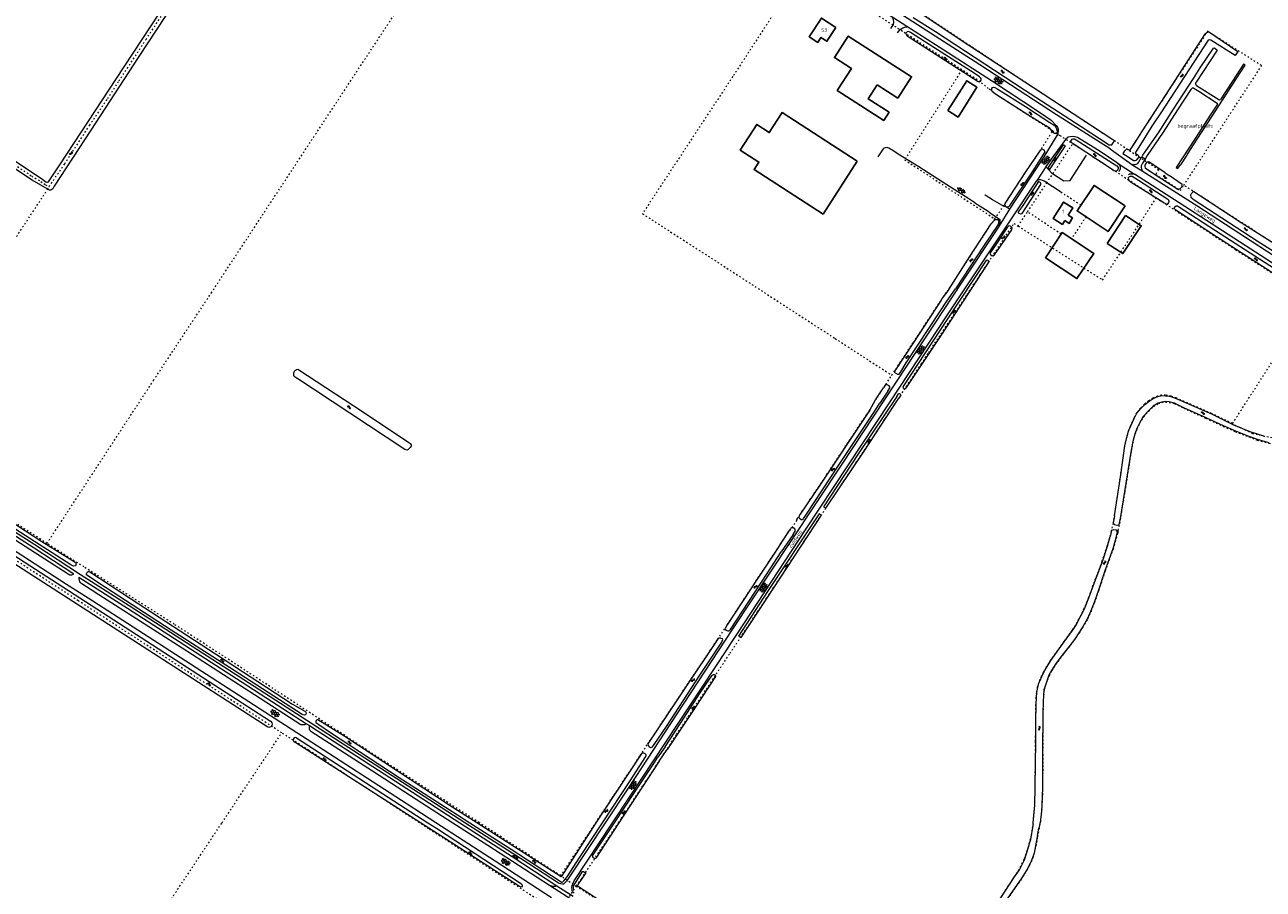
# Model space of a CAD drawing. Header units: metres. Extents: x 64961 to 73789, y 403835 to 410663.
# Tile 25 of 135: x 66865 to 67696, y 405955 to 406536. Entities that reach past the tile are written whole.
import ezdxf

# ---------------------------------------------------------------- set-up
doc = ezdxf.new("R2010")
doc.units = ezdxf.units.M
doc.linetypes.add('PERCEELGRENS', pattern=[2.5, 1, -1.5])
for name, color, linetype, lineweight in [('B-GEO-OG-GEBOUW_bijgebouw-G', 2, 'Continuous', 25), ('B-GEO-OG-GEBOUW_hoofdgebouw-G', 2, 'Continuous', 25), ('B-GEO-OG-GEBOUW_huisnr-T', 6, 'Continuous', 25), ('B-GEO-OG-GRENS_perceel-G', 253, 'PERCEELGRENS', 0), ('B-GEO-OG-HEK-G', 253, 'WZE_AFRASTERING', 0), ('B-GEO-OG-SLOOT_insteek-G', 253, 'Continuous', 0), ('B-GEO-OG-STRAATNAAM-T', 7, 'Continuous', 35), ('B-GEO-OG-TEKST_overig-T', 253, 'Continuous', 0), ('B-GEO-OG-VERH_gesl-S', 253, 'Continuous', 0), ('B-GEO-OG-VERH_kant-G', 253, 'Continuous', 0), ('B-GEO-OG-VERH_kntgesl-G', 253, 'Continuous', 0), ('B-GEO-OG-VERH_kntopen-G', 253, 'Continuous', 0), ('B-GEO-OG-WATER-S', 253, 'Continuous', 0), ('T22', 7, 'Continuous', 0)]:
    doc.layers.add(name, color=color, linetype=linetype, lineweight=lineweight)
doc.styles.add('isocp', font='isocp.shx')
doc.linetypes.add('WZE_AFRASTERING', pattern='A,9,-1.72,[205,WZE.shx,S=0.155,R=0,X=0,Y=0],-3.28', length=14)

# ---------------------------------------------------------------- blocks, each defined once
blk = doc.blocks.new('S05')
at = {"color": 0}
for p, q in [((0.08, 0.3), (0.38, 0.59)), ((0.11, -0.19), (0.41, 0.09)), ((0.38, 0.59), (0.68, 0.71)), ((0.41, 0.09), (0.71, 0.21)), ((0.68, 0.71), (1.01, 0.62)), ((0.71, 0.21), (1.02, 0.12)), ((1.01, 0.62), (1.33, 0.37)), ((1.02, 0.12), (1.36, -0.12)), ((1.33, 0.37), (1.66, 0.13)), ((1.66, 0.13), (1.97, 0.04)), ((1.97, 0.04), (2.28, 0.16)), ((2.28, 0.16), (2.58, 0.44)), ((1.36, -0.12), (1.68, -0.37)), ((1.68, -0.37), (2, -0.46)), ((2, -0.46), (2.31, -0.33)), ((2.31, -0.33), (2.61, -0.05))]:
    blk.add_line(p, q, dxfattribs=at)
blk = doc.blocks.new('S014')
at = {"color": 0}
for p, q in [((0, -0.75), (4.2, 1.67)), ((0, 0.65), (1.78, 1.67)), ((5.07, -1.52), (0, 1.4)), ((2.64, -1.52), (0, 0)), ((1.08, -1.52), (6.15, 1.4)), ((6.15, -0.75), (1.95, 1.67)), ((3.51, -1.52), (6.15, 0)), ((6.15, 0.65), (4.37, 1.67))]:
    blk.add_line(p, q, dxfattribs=at)
blk = doc.blocks.new('S016')
at = {"color": 0, "linetype": 'Continuous'}
for points in [[(0.01, -0.38), (2.65, 1.15)], [(2.65, -1.15), (0.01, 0.38)], [(5.07, -1.15), (1.09, 1.15)], [(1.09, -1.15), (5.07, 1.15)], [(6.16, -0.38), (3.51, 1.15)], [(3.51, -1.15), (6.16, 0.37)]]:
    blk.add_lwpolyline(points, dxfattribs=at)
blk = doc.blocks.new('S012')
at = {"color": 0}
for p, q in [((1.18, 2.05), (0, 0)), ((1.18, -2.05), (0, 0)), ((1.4, 0), (0.21, -2.05)), ((1.4, 0), (0.22, 2.05))]:
    blk.add_line(p, q, dxfattribs=at)

msp = doc.modelspace()

# ---------------------------------------------------------------- linework, layer by layer
at = {"layer": 'B-GEO-OG-GEBOUW_bijgebouw-G'}
for points in [[(67436.683, 406495.349), (67450.433, 406486.486), (67459.644, 406500.776), (67417.19, 406528.14), (67407.979, 406513.85)], [(67436.683, 406495.349), (67430.616, 406485.936), (67444.568, 406476.942), (67441.047, 406471.479), (67409.779, 406491.633), (67419.26, 406506.342), (67407.871, 406513.683), (67407.979, 406513.85)], [(67484.024, 406478.107), (67490.826, 406473.791), (67503.5, 406493.767), (67496.698, 406498.083), (67484.024, 406478.107)], [(67423.253, 406444.24), (67372.809, 406476.781), (67364.172, 406463.391), (67355.76, 406468.818), (67344.671, 406451.629), (67357.283, 406443.493), (67354.029, 406438.45), (67400.274, 406408.618), (67423.253, 406444.24)], [(67590.954, 406388.945), (67601.374, 406382.07), (67613.709, 406400.767), (67603.288, 406407.642), (67590.954, 406388.945)], [(67549.544, 406379.243), (67560.736, 406396.179), (67581.843, 406382.23), (67570.651, 406365.294), (67549.544, 406379.243)]]:
    msp.add_lwpolyline(points, dxfattribs=at)
at = {"layer": 'B-GEO-OG-GEBOUW_hoofdgebouw-G'}
for points in [[(67408.904, 406533.877), (67402.877, 406524.636), (67398.855, 406527.26), (67396.674, 406523.916), (67390.97, 406527.635), (67399.177, 406540.22), (67408.904, 406533.877)], [(67602.935, 406414.073), (67591.583, 406396.955), (67570.767, 406410.759), (67582.119, 406427.877), (67602.935, 406414.073)], [(67562.473, 406404.246), (67560.853, 406401.721), (67554.615, 406405.723), (67561.673, 406416.724), (67567.911, 406412.723), (67564.8, 406407.874)], [(67562.473, 406404.246), (67565.399, 406402.369), (67567.726, 406405.998), (67564.8, 406407.874)]]:
    msp.add_lwpolyline(points, dxfattribs=at)
at = {"layer": 'B-GEO-OG-GRENS_perceel-G'}
for points in [[(66879.641, 406187.554), (66951.071, 406296.937), (66989.8, 406355.615), (67207.628, 406687.29)], [(66881.039, 406427.139), (66891.526, 406442.379), (66908.14, 406468.184), (66920.356, 406486.213), (66927.975, 406498.035), (66946.082, 406525.883), (66963.325, 406552.238), (66979.429, 406576.59), (66986.656, 406587.43), (67039.405, 406668.42), (67046.907, 406679.771), (67051.367, 406686.126)], [(67387.08, 406573.82), (67339.665, 406500.891), (67279.134, 406408.882), (67335.772, 406372.292), (67408.474, 406325.032), (67446.421, 406300.431)], [(67493.358, 406505.485), (67416.765, 406555.087), (67402.482, 406564.406), (67391.774, 406570.489), (67387.08, 406573.82)], [(67451.939, 406545.741), (67457.343, 406542.249), (67460.552, 406547.194), (67523.317, 406505.545), (67587.202, 406463.551), (67605.835, 406451.294)], [(67642.295, 406427.979), (67694.429, 406508.139), (67694.435, 406508.347), (67658.243, 406531.398), (67605.835, 406451.294)], [(66743.434, 406517.147), (66786.145, 406489.237), (66809.319, 406474.115), (66838.973, 406454.28), (66869.335, 406434.131), (66875.499, 406430.449), (66878.667, 406428.323), (66881.039, 406427.139)], [(67493.358, 406505.485), (67455.014, 406445.054), (67515.498, 406405.423)], [(67554.351, 406464.428), (67516.538, 406488.747), (67511.156, 406492.881), (67505.793, 406497.43), (67493.358, 406505.485)], [(67515.498, 406405.423), (67521.213, 406413.683), (67536.266, 406436.98), (67545.55, 406450.372), (67554.351, 406464.428)], [(67554.351, 406464.428), (67556.174, 406463.256)], [(67556.174, 406463.256), (67559.11, 406461.368), (67567.868, 406455.968)], [(67550.345, 406429.538), (67567.868, 406455.968)], [(67567.868, 406455.968), (67569.055, 406455.236), (67623.853, 406419.422)], [(67605.835, 406451.294), (67625.463, 406438.383), (67623.395, 406435.288), (67640.081, 406424.521), (67642.295, 406427.979)], [(67537.49, 406410.149), (67550.345, 406429.538)], [(67573.281, 406414.55), (67550.345, 406429.538)], [(67721.73, 406376.544), (67642.684, 406427.727), (67642.295, 406427.979)], [(66771.008, 406258.412), (66842.713, 406368.401), (66880.013, 406425.26)], [(66880.013, 406425.26), (66881.039, 406427.139)], [(67531.146, 406400.58), (67587.816, 406364.363), (67623.853, 406419.422)], [(67623.853, 406419.422), (67677.072, 406384.804), (67717.693, 406358.788)], [(67576.707, 406406.82), (67570.767, 406410.759), (67573.281, 406414.55)], [(67446.421, 406300.431), (67460.852, 406322.489), (67479.539, 406350.867), (67485.071, 406358.81), (67512.227, 406400.696), (67515.498, 406405.423)], [(67531.146, 406400.58), (67537.49, 406410.149)], [(67560.069, 406395.17), (67537.49, 406410.149)], [(67576.707, 406406.82), (67566.951, 406392.072)], [(67263.061, 406000), (67265.029, 406002.981), (67279.655, 406025.15), (67293.185, 406045.731), (67302.007, 406059.199), (67309.802, 406071.156), (67322.009, 406089.626), (67327.357, 406097.773), (67337.807, 406113.717), (67346.262, 406126.347), (67356.44, 406141.721), (67363.941, 406153.027), (67375.883, 406171.239), (67377.383, 406173.467), (67393.418, 406197.822), (67401.652, 406210.344), (67437.03, 406263.763), (67446.494, 406278.125), (67466.115, 406307.938), (67471.241, 406315.746), (67496.969, 406354.653), (67505.716, 406367.91), (67514.942, 406381.924), (67528.346, 406402.37), (67531.146, 406400.58)], [(67566.951, 406392.072), (67560.736, 406396.179), (67560.069, 406395.17)], [(67675.029, 406267.995), (67708.341, 406319.992), (67728.641, 406351.777)], [(67037.128, 406060.335), (66987.277, 406092.736), (66900.563, 406149.052), (66820.697, 406200.757), (66747.408, 406248.112), (66680.152, 406291.64), (66621.699, 406329.313)], [(67247.795, 406000), (67277.607, 406045.123), (67282.725, 406052.963), (67307.735, 406090.451), (67329.535, 406123.109), (67335.18, 406131.454), (67336.029, 406132.911), (67356.629, 406164.263), (67374.993, 406192.033), (67382.826, 406203.042), (67382.752, 406203.65), (67383.109, 406204.326), (67398.529, 406227.28), (67429.542, 406274.115), (67431.252, 406276.492), (67435.574, 406283.851), (67446.421, 406300.431)], [(67675.029, 406267.995), (67660.955, 406274.704), (67637.236, 406285.172), (67633.696, 406286.433), (67631.398, 406286.874), (67630.068, 406286.983), (67627.445, 406287.059), (67624.685, 406286.369), (67621.562, 406285.054), (67618.811, 406283.224), (67615.909, 406281.03), (67613.177, 406278.325), (67610.611, 406275.081), (67608.68, 406271.513), (67606.467, 406266.638), (67604.997, 406263.013), (67603.83, 406258.736), (67602.535, 406253.009), (67599.765, 406233.55), (67596.512, 406211.853), (67594.753, 406201.181), (67594.948, 406201.153), (67593.744, 406196.302), (67593.555, 406196.044), (67593.018, 406193.298), (67590.752, 406185.672), (67587.394, 406175.559), (67582.163, 406161.506), (67578.275, 406151.17), (67575.343, 406143.794), (67572.921, 406138.908), (67569.541, 406132.586), (67567.316, 406129.172), (67561.873, 406121.702), (67552.799, 406109.089)], [(67552.121, 406098.834), (67553.832, 406102.003), (67556.564, 406106.287), (67559.408, 406110.21), (67561.873, 406113.478), (67565.36, 406117.895), (67569.122, 406122.866), (67572.232, 406127.412), (67574.541, 406131.098), (67578.03, 406136.966), (67580.324, 406142.155), (67582.485, 406147.73), (67585.386, 406155.952), (67589.73, 406168.988), (67595.032, 406183.683), (67598.067, 406194.429), (67598.231, 406195.037), (67598.367, 406195.789), (67598.299, 406196.222), (67599.418, 406200.795), (67602.918, 406222.166), (67606.205, 406242.974), (67607.359, 406250.161), (67608.393, 406255.938), (67609.743, 406260.785), (67611.076, 406264.482), (67612.806, 406268.181), (67615.385, 406272.606), (67618.75, 406276.356), (67621.936, 406279.502), (67625.223, 406281.373), (67627.648, 406282.124), (67629.963, 406282.391), (67632.464, 406282.221), (67635.99, 406281.338)], [(67635.99, 406281.338), (67642.255, 406278.316), (67657.158, 406271.525), (67668.746, 406266.097), (67677.001, 406262.529), (67686.013, 406258.992), (67691.637, 406256.904), (67699.429, 406254.827), (67710.058, 406252.682), (67722.475, 406250.898), (67731.374, 406250.11), (67739.007, 406249.98), (67744.075, 406250.379), (67748.039, 406250.95), (67751.959, 406252.097), (67756.039, 406253.753)], [(67701.507, 406258.339), (67688.673, 406261.109), (67674.883, 406267.768), (67675.029, 406267.995)], [(66879.641, 406187.554), (66877.568, 406188.876), (66802.064, 406237.894), (66771.008, 406258.412)], [(67169.564, 406000), (67098.14, 406046.238), (67012.441, 406102.414), (66965.015, 406133.212), (66904.411, 406171.755), (66879.641, 406187.554)], [(67552.799, 406109.089), (67549.636, 406103.804), (67547.893, 406100.817), (67546.71, 406098.373), (67545.566, 406095.544), (67544.861, 406093.83), (67543.993, 406090.795), (67543.43, 406087.405), (67543.109, 406084.069), (67542.894, 406079.465), (67542.814, 406068.309), (67542.631, 406054.47), (67542.382, 406024.152), (67542.13, 406011.704), (67541.051, 406000.038), (67541.046, 406000)], [(67546.159, 406000), (67546.862, 406005.806), (67547.331, 406011.026), (67547.663, 406018.818), (67547.705, 406022.22), (67547.778, 406026.23), (67547.781, 406029.826), (67547.899, 406034.904), (67547.836, 406047.474), (67548.054, 406073.248), (67548.144, 406081.345), (67548.453, 406085.368), (67548.787, 406089.097), (67549.49, 406091.629), (67550.85, 406095.631), (67552.121, 406098.834)], [(66997.039, 406000), (67037.128, 406060.335)], [(67129.437, 406000), (67055.29, 406048.53), (67037.128, 406060.335)], [(66925.598, 405892.481), (66925.72, 405892.664), (66997.039, 406000)], [(67212.564, 405945.99), (67135.814, 405995.826), (67129.437, 406000)], [(67224.221, 405964.319), (67180.647, 405992.825), (67169.564, 406000)], [(67224.221, 405964.319), (67247.795, 406000)], [(67234.656, 405957.492), (67238.146, 405962.406), (67257.145, 405991.04), (67263.061, 406000)], [(67521.408, 405944.909), (67533.421, 405962.086), (67537.233, 405968.215), (67538.722, 405971.17), (67540.051, 405974.042), (67541.16, 405976.37), (67542.138, 405979.454), (67543.202, 405984.352), (67544.308, 405990.536), (67546.152, 405999.942)], [(67541.046, 406000), (67540.045, 405992.131)], [(67546.152, 405999.942), (67546.159, 406000)], [(67540.045, 405992.131), (67539.859, 405991.614), (67537.867, 405983.658), (67535.043, 405975.233), (67531.731, 405968.468), (67528.555, 405963.839), (67516.911, 405946.011)], [(67224.221, 405964.319), (67225.597, 405963.419), (67234.656, 405957.492)], [(67234.656, 405957.492), (67224.873, 405942.781), (67222.688, 405939.459)], [(67234.656, 405957.492), (67268.393, 405935.736), (67304.459, 405912.785), (67338.373, 405891.155), (67392.874, 405856.581), (67404.754, 405849.148)]]:
    msp.add_lwpolyline(points, dxfattribs=at)
at = {"layer": 'B-GEO-OG-HEK-G'}
for points in [[(67614.111, 406446.857), (67613.952, 406446.959)], [(67616.312, 406445.442), (67614.111, 406446.857)], [(67616.557, 406445.285), (67616.312, 406445.442)], [(67616.659, 406445.219), (67616.557, 406445.285)]]:
    msp.add_lwpolyline(points, dxfattribs=at)
at = {"layer": 'B-GEO-OG-SLOOT_insteek-G'}
for points in [[(66970.918, 406559.947), (66940.804, 406513.694), (66908.97, 406464.966), (66884.409, 406427.345), (66883.47, 406425.647), (66882.293, 406424.721), (66881.178, 406424.576), (66869.641, 406431.361), (66801.193, 406476.843)], [(66811.333, 406475.278), (66875.985, 406432.485), (66878.814, 406430.173), (66879.557, 406429.97), (66880.035, 406429.981), (66880.509, 406430.232), (66888.577, 406442.416), (66925.803, 406499.075), (66960.698, 406551.946)], [(67460.651, 406540.496), (67475.696, 406531.133), (67535.52, 406492.005), (67573.396, 406467.397), (67592.281, 406455.22), (67593.464, 406455.072), (67593.971, 406455.221), (67594.984, 406456.405), (67595.629, 406457.384), (67595.537, 406457.932), (67595.312, 406458.28), (67594.736, 406458.541), (67547.95, 406489.143), (67498.109, 406521.793), (67464.676, 406543.915), (67463.891, 406544.417)], [(67474.502, 406520.395), (67458.986, 406530.626), (67457.582, 406531.115), (67456.669, 406530.937), (67455.794, 406529.988), (67455.936, 406529.146), (67456.814, 406528.271), (67485.659, 406509.826), (67504.35, 406497.605)], [(67602.148, 406448.68), (67601.739, 406449.318), (67602.155, 406449.996), (67602.678, 406451.109), (67603.985, 406452.34), (67604.598, 406452.178), (67606.033, 406451.368), (67609.715, 406456.724), (67614.142, 406463.768), (67630.035, 406488.285), (67656.834, 406529.791), (67658.376, 406531.066), (67658.807, 406531.096), (67678.622, 406517.86), (67676.805, 406515.006), (67660.421, 406525.319), (67659.311, 406525.704), (67658.731, 406525.337), (67626.82, 406476.613), (67620.926, 406467.665)], [(67504.35, 406497.605), (67504.987, 406497.494), (67505.712, 406497.551), (67505.939, 406497.93), (67506.339, 406498.431), (67506.296, 406499.392), (67505.985, 406500.092), (67505.34, 406500.745), (67501.745, 406503.134), (67474.502, 406520.395)], [(67513.754, 406490.907), (67513.594, 406491.827), (67513.589, 406492.849), (67513.907, 406493.505), (67514.628, 406493.739), (67515.573, 406493.663), (67517.646, 406492.456), (67536.069, 406480.739), (67552.362, 406470.129), (67555.313, 406468.373), (67556.426, 406467.044), (67557.007, 406465.781), (67557.299, 406464.275), (67557.024, 406463.081), (67556.645, 406462.62), (67555.651, 406462.62), (67554.324, 406463.53), (67553.554, 406464.715), (67553.162, 406465.491), (67552.318, 406466.257), (67548.092, 406468.748), (67537.754, 406475.258), (67515.358, 406489.59), (67513.754, 406490.907)], [(67620.926, 406467.665), (67613.293, 406455.392)], [(67551.15, 406439.61), (67552.223, 406438.384), (67562.919, 406454.547), (67561.393, 406455.099), (67551.15, 406439.61)], [(67568.036, 406455.869), (67567.318, 406456.284), (67566.754, 406456.88), (67566.522, 406457.523), (67566.877, 406458.258), (67567.469, 406458.961), (67568.153, 406459.154), (67568.883, 406459.034), (67570.036, 406458.453), (67597.399, 406441.097), (67598.194, 406439.937), (67598.269, 406439.271), (67598.111, 406438.481), (67597.772, 406437.903), (67597.135, 406437.416), (67596.369, 406437.397), (67595.379, 406437.707), (67592.841, 406439.453), (67568.036, 406455.869)], [(67613.293, 406455.392), (67609.782, 406449.799)], [(67522.473, 406415.634), (67536.266, 406436.98), (67545.55, 406450.372), (67546.463, 406451.652), (67546.964, 406452.057), (67547.591, 406452.131), (67548.506, 406451.662), (67548.986, 406450.494), (67540.568, 406437.026), (67525.241, 406414.012)], [(67603.272, 406447.974), (67602.148, 406448.68)], [(67608.331, 406444.616), (67603.272, 406447.974)], [(67611.83, 406447.708), (67611.705, 406448.024), (67611.62, 406448.209), (67610.066, 406449.142)], [(67610.512, 406444.915), (67611.833, 406446.379)], [(67612.081, 406446.654), (67611.833, 406446.379)], [(67616.862, 406442.567), (67616.126, 406441.387)], [(67624.448, 406434.138), (67619.864, 406437.076), (67618.365, 406438.159), (67616.68, 406439.297), (67616.542, 406439.491), (67616.421, 406439.697)], [(67618.1, 406443.457), (67618.017, 406443.425)], [(67629.696, 406436.298), (67618.863, 406443.628)], [(67629.696, 406436.298), (67632.4, 406434.468)], [(67533.903, 406413.695), (67531.232, 406410.174), (67531.284, 406409.482), (67532.584, 406408.782), (67533.902, 406408.986), (67546.487, 406428.372), (67546.347, 406429.679)], [(67546.347, 406429.679), (67544.853, 406430.527), (67533.903, 406413.695)], [(67606.043, 406430.675), (67605.51, 406431.586), (67605.237, 406432.326), (67605.293, 406433.251), (67605.848, 406433.854), (67606.61, 406434.049), (67607.77, 406434.019), (67612.018, 406431.469), (67631.507, 406418.697), (67632.131, 406418.103), (67632.321, 406417.557), (67632.235, 406417.044), (67631.939, 406416.29), (67631.182, 406415.093), (67630.689, 406415.179), (67628.18, 406416.513), (67607.006, 406429.893), (67606.043, 406430.675)], [(67638.363, 406425.22), (67624.448, 406434.138)], [(67641.173, 406428.57), (67632.4, 406434.468)], [(67638.491, 406425.182), (67638.43, 406425.177), (67638.363, 406425.22)], [(67638.491, 406425.182), (67638.732, 406425.214), (67638.97, 406425.266)], [(67649.078, 406423.466), (67648.525, 406423.57), (67647.241, 406422.242), (67646.753, 406421.268), (67647.021, 406419.938), (67649.325, 406418.146), (67691.612, 406390.698), (67711.615, 406377.82), (67712.45, 406377.428), (67713.669, 406378.204), (67714.866, 406379.098), (67715.154, 406380.186), (67714.437, 406381.406), (67680.765, 406402.835), (67653.528, 406420.666), (67649.078, 406423.466)], [(67525.241, 406414.012), (67525.225, 406413.988)], [(67713.346, 406361.4), (67701.307, 406369.356), (67664.214, 406393.295), (67636.937, 406411.164), (67636.145, 406412.206), (67636.071, 406412.853), (67636.388, 406413.549), (67637.101, 406414.116), (67638.005, 406414.138), (67638.741, 406413.763), (67663.62, 406397.545), (67700.07, 406374.18), (67715.046, 406364.558)], [(67513.138, 406402.088), (67515.63, 406404.76)], [(67517.687, 406401.688), (67518.208, 406402.718), (67518.27, 406402.897), (67518.313, 406403.081)], [(67484.554, 406358.005), (67498.851, 406380.243), (67513.138, 406402.088)], [(67517.687, 406401.688), (67508.417, 406387.707), (67489.181, 406358.451)], [(67516.356, 406388.509), (67512.471, 406382.577), (67512.473, 406381.735), (67513.106, 406380.894), (67514.124, 406380.58), (67515.263, 406381.237), (67526.884, 406398.136), (67527.163, 406399.4), (67526.125, 406400.461), (67524.896, 406400.775), (67523.845, 406399.543), (67516.356, 406388.509)], [(67453.929, 406292.647), (67484.03, 406338.301), (67510.069, 406377.941), (67511.823, 406376.922), (67480.082, 406328.498), (67456.433, 406292.809), (67455.409, 406291.305)], [(67484.554, 406358.005), (67480.216, 406352.141)], [(67483.407, 406350.195), (67489.181, 406358.451)], [(67480.216, 406352.141), (67479.539, 406350.867), (67460.852, 406322.489), (67448.356, 406303.387)], [(67456.116, 406308.717), (67479.087, 406343.605), (67483.407, 406350.195)], [(67124.027, 406253.724), (67124.027, 406252.865), (67123.248, 406252.009), (67122.546, 406251.274), (67121.882, 406250.6), (67121.373, 406250.149), (67119.648, 406250.529), (67058.499, 406291.125), (67047.84, 406297.971), (67046.037, 406299.108), (67045.525, 406299.655), (67045.132, 406300.265), (67045.312, 406301.986), (67045.764, 406303.195), (67046.366, 406303.927), (67047.076, 406304.323), (67047.973, 406304.403), (67085.372, 406279.898), (67122.878, 406255.075), (67123.552, 406254.432), (67124.027, 406253.724)], [(67452.367, 406302.753), (67456.116, 406308.717)], [(67448.74, 406302.117), (67450.28, 406301.105)], [(67451.316, 406301.212), (67452.367, 406302.753)], [(67431.614, 406276.995), (67435.574, 406283.851), (67440.82, 406292.052)], [(67443.648, 406289.705), (67438.357, 406281.737)], [(67441.969, 406293.673), (67440.82, 406292.052)], [(67444.553, 406293.23), (67443.319, 406293.995)], [(67443.648, 406289.705), (67445.03, 406292.016)], [(67449.709, 406286.246), (67450.784, 406287.876)], [(67452.438, 406286.938), (67452.425, 406287.492), (67451.581, 406287.982), (67450.784, 406287.876)], [(67452.438, 406286.938), (67451.2, 406285.118)], [(67453.929, 406292.647), (67453.823, 406291.991), (67455.078, 406291.304), (67455.409, 406291.305)], [(67595.856, 406206.03), (67596.812, 406211.831), (67600.059, 406233.487), (67602.83, 406252.95), (67604.125, 406258.68), (67605.28, 406262.913), (67606.745, 406266.525), (67608.946, 406271.374), (67610.864, 406274.918), (67613.4, 406278.124), (67616.106, 406280.803), (67618.981, 406282.976), (67621.708, 406284.791), (67624.782, 406286.084), (67627.477, 406286.758), (67630.053, 406286.683), (67631.353, 406286.577), (67633.623, 406286.141), (67637.132, 406284.89), (67660.81, 406274.44), (67675.549, 406267.134), (67686.701, 406262.688), (67696.543, 406259.567)], [(67449.709, 406286.246), (67423.693, 406247.109), (67400.551, 406211.962), (67402.086, 406211.075), (67427.765, 406249.37), (67446.035, 406277.109), (67451.2, 406285.118)], [(67433.789, 406274.827), (67438.357, 406281.737)], [(67691.727, 406257.19), (67686.115, 406259.274), (67677.108, 406262.809), (67668.886, 406266.363), (67657.278, 406271.8), (67642.375, 406278.591), (67636.091, 406281.622), (67632.513, 406282.518), (67629.954, 406282.692), (67627.583, 406282.418), (67625.105, 406281.651), (67621.752, 406279.742), (67618.528, 406276.558), (67615.141, 406272.782), (67612.538, 406268.317), (67610.8, 406264.6), (67609.456, 406260.873), (67608.101, 406256.006), (67607.062, 406250.203), (67605.918, 406243.081), (67602.631, 406222.269), (67599.887, 406205.514)], [(67431.614, 406276.995), (67429.542, 406274.115), (67398.529, 406227.28), (67385.033, 406207.19)], [(67388.743, 406206.462), (67410.722, 406239.838), (67433.789, 406274.827)], [(66899.138, 406173.854), (66899.055, 406173.113), (66898.689, 406172.526), (66897.336, 406172.335), (66895.58, 406173.134), (66861.799, 406194.867), (66782.114, 406246.242), (66774.669, 406251.384), (66771.517, 406253.867), (66772.87, 406254.937), (66774.012, 406255.662), (66786.283, 406247.296), (66825.667, 406221.597), (66876.194, 406188.805), (66897.908, 406175.284), (66898.842, 406174.586), (66899.138, 406173.854)], [(67699.5, 406255.119), (67691.727, 406257.19)], [(67399.212, 406206.427), (67397.575, 406207.468), (67363.04, 406155.163), (67343.542, 406125.331), (67345.235, 406124.409), (67367.205, 406157.642), (67399.212, 406206.427)], [(67385.033, 406207.19), (67384.03, 406205.541)], [(67384.382, 406204.371), (67385.553, 406203.573)], [(67387.13, 406204.16), (67388.743, 406206.462)], [(67595.856, 406206.03), (67594.853, 406201.174)], [(67599.887, 406205.514), (67598.686, 406200.066)], [(67376.905, 406195.217), (67367.604, 406180.859)], [(67378.352, 406197.303), (67376.905, 406195.217)], [(67381.265, 406197.286), (67380.263, 406197.953)], [(67380.278, 406193.563), (67381.832, 406196.101)], [(67593.844, 406196.288), (67592.989, 406192.148)], [(67597.632, 406195.288), (67597.059, 406196.355), (67594.874, 406196.73), (67593.844, 406196.288)], [(67594.853, 406201.174), (67595.579, 406200.203), (67597.502, 406199.683), (67598.686, 406200.066)], [(67597.632, 406195.288), (67596.328, 406189.374)], [(67380.278, 406193.563), (67372.151, 406181.757)], [(67541.349, 406000), (67542.43, 406011.684), (67542.682, 406024.142), (67542.931, 406054.462), (67543.114, 406068.303), (67543.194, 406079.449), (67543.409, 406084.046), (67543.728, 406087.37), (67544.287, 406090.734), (67545.144, 406093.731), (67545.83, 406095.398), (67546.984, 406098.251), (67548.16, 406100.679), (67549.903, 406103.667), (67553.046, 406108.918), (67562.08, 406121.477), (67567.563, 406129.002), (67569.801, 406132.437), (67573.192, 406138.78), (67575.618, 406143.674), (67578.556, 406151.065), (67582.408, 406161.305), (67587.681, 406175.471), (67591.037, 406185.578), (67592.989, 406192.148)], [(67596.328, 406189.374), (67594.744, 406183.768), (67589.439, 406169.066), (67585.097, 406156.035), (67582.203, 406147.833), (67580.042, 406142.258), (67577.765, 406137.107), (67574.278, 406131.243), (67571.987, 406127.586), (67568.875, 406123.036), (67565.12, 406118.074), (67561.655, 406113.686), (67559.159, 406110.378), (67556.317, 406106.458), (67553.571, 406102.151), (67551.848, 406098.961), (67550.569, 406095.738), (67549.204, 406091.721), (67548.49, 406089.149), (67548.156, 406085.419), (67547.844, 406081.356), (67547.754, 406073.255), (67547.536, 406047.475), (67547.599, 406034.909), (67547.481, 406029.833), (67547.478, 406026.235), (67547.405, 406022.23), (67547.363, 406018.835), (67547.031, 406011.044), (67546.563, 406005.836), (67545.858, 406000)], [(66850.353, 406178.715), (67027.739, 406064.339)], [(66852.826, 406182.485), (67029.651, 406068.193)], [(67367.604, 406180.859), (67356.629, 406164.263), (67336.029, 406132.911), (67334.519, 406130.32), (67335.117, 406129.175), (67336.307, 406128.732), (67337.385, 406128.856), (67338.089, 406129.797), (67362.844, 406167.264), (67372.151, 406181.757)], [(67053.591, 406073.283), (67053.141, 406072.53), (67052.34, 406072.268), (67051.499, 406072.37), (67050.784, 406072.693), (67005.094, 406102.107), (66963.003, 406129.341), (66918.765, 406157.818), (66907.634, 406165.229), (66906.218, 406166.331), (66906.086, 406166.877), (66906.118, 406167.371), (66906.407, 406167.793), (66906.695, 406168.234), (66906.966, 406168.565), (66907.715, 406168.553), (66908.283, 406168.376), (66935.629, 406150.475), (66992.634, 406113.359), (67044.223, 406079.686), (67052.555, 406074.826), (67053.273, 406074.248), (67053.591, 406073.283)], [(67332.934, 406122.955), (67332.766, 406123.374), (67331.886, 406123.768), (67331.447, 406123.856), (67330.917, 406123.851), (67330.406, 406123.829), (67329.969, 406123.606), (67329.535, 406123.109), (67307.735, 406090.451), (67282.725, 406052.963), (67282.973, 406051.815), (67283.582, 406050.998), (67284.536, 406050.568), (67284.992, 406050.59), (67285.393, 406050.648), (67285.884, 406050.926), (67287.021, 406052.47), (67295.245, 406064.649), (67317.578, 406099.028), (67332.272, 406121.251), (67332.687, 406121.839), (67332.934, 406122.955)], [(67294.355, 406051), (67304.343, 406066.461), (67317.899, 406087.16), (67324.085, 406096.344), (67325.835, 406098.843), (67326.288, 406099.285), (67326.779, 406099.49), (67327.273, 406099.421), (67327.713, 406099.169), (67328.137, 406098.68), (67328.124, 406098.113), (67314.458, 406077.378), (67295.761, 406049.221)], [(67167.892, 406000), (67150.147, 406011.395), (67079.347, 406057.779), (67061.352, 406069.094), (67060.805, 406069.053), (67060.532, 406068.941), (67060.224, 406068.628), (67060.029, 406067.969), (67060.017, 406067.165), (67061.945, 406065.94), (67069.736, 406060.454), (67115.979, 406030.37), (67155.002, 406005.282), (67163.209, 406000)], [(67130.095, 406000), (67045.955, 406054.142)], [(67047.075, 406057.086), (67135.052, 406000)], [(67281.643, 406045.009), (67281.639, 406045.502), (67280.992, 406046.337), (67280.553, 406046.516), (67280.095, 406046.603), (67279.547, 406046.635), (67279.091, 406046.613), (67278.654, 406046.445), (67278.201, 406046.021), (67252.96, 406007.818), (67247.914, 406000)], [(67294.355, 406051), (67289.523, 406043.999)], [(67290.412, 406041.396), (67295.761, 406049.221)], [(67252.381, 406000), (67270.939, 406028.153), (67281.484, 406044.405), (67281.643, 406045.009)], [(67260.397, 406000), (67274.324, 406021.023), (67286.783, 406039.739), (67289.523, 406043.999)], [(67290.412, 406041.396), (67275.117, 406017.979), (67263.342, 406000)], [(67135.052, 406000), (67140.834, 405996.248), (67197.914, 405958.933), (67198.433, 405958.115), (67198.366, 405957.33), (67197.86, 405956.759), (67196.541, 405957.259), (67150.135, 405987.105), (67130.095, 406000)], [(67163.209, 406000), (67190.958, 405982.14), (67223.263, 405961.104), (67223.942, 405960.671), (67224.896, 405960.15), (67225.643, 405960.412), (67226.349, 405961.057), (67228.5, 405963.687), (67237.063, 405976.763), (67252.381, 406000)], [(67247.914, 406000), (67224.464, 405963.671), (67167.892, 406000)], [(67245.64, 405977.725), (67260.397, 406000)], [(67263.342, 406000), (67247.764, 405976.215)], [(67541.275, 405999.199), (67539.152, 405987.554)], [(67541.275, 405999.199), (67541.349, 406000)], [(67544.098, 405991.346), (67545.085, 405996.264)], [(67545.858, 406000), (67545.827, 405999.74), (67545.263, 405996.985), (67545.085, 405996.264)], [(67544.098, 405991.346), (67544.013, 405990.589), (67542.909, 405984.415), (67541.848, 405979.534), (67540.88, 405976.48), (67539.794, 405974.2), (67538.456, 405971.309), (67536.971, 405968.361), (67533.172, 405962.254), (67521.155, 405945.072), (67510.368, 405928.622), (67505.132, 405920.306), (67500.439, 405913.12), (67496.126, 405906.695), (67494.453, 405904.096)], [(67517.162, 405945.847), (67528.804, 405963.671), (67531.989, 405968.314), (67535.32, 405975.118), (67538.156, 405983.577), (67539.152, 405987.554)], [(67245.64, 405977.726), (67245.603, 405976.929), (67247.133, 405975.877), (67247.764, 405976.215)], [(67238.754, 405967.188), (67232.806, 405957.77), (67232.555, 405957.202), (67232.546, 405956.106), (67232.938, 405955.105)], [(67406.111, 405849.987), (67405.585, 405849.526), (67404.984, 405849.302), (67404.455, 405849.297), (67404.217, 405849.368), (67403.209, 405849.78), (67371.754, 405869.691), (67306.583, 405911.302), (67250.112, 405947.965), (67236.138, 405956.849), (67235.695, 405957.393), (67235.709, 405957.905), (67235.996, 405958.473), (67240.796, 405965.695)], [(67238.754, 405967.188), (67239.48, 405967.313), (67240.921, 405966.276), (67240.796, 405965.695)]]:
    msp.add_lwpolyline(points, dxfattribs=at)
for points in [[(67610.512, 406444.915, -0.2927021), (67608.331, 406444.616)], [(67609.782, 406449.799, 0.3781466), (67610.066, 406449.142)], [(67611.83, 406447.708, -0.0541708), (67612.081, 406446.654)], [(67616.126, 406441.387, 0.1590759), (67616.421, 406439.697)], [(67618.017, 406443.425, 0.1266319), (67616.862, 406442.567)], [(67618.863, 406443.628, 0.0692171), (67618.1, 406443.457)], [(67640.765, 406426.598, 0.1739564), (67641.173, 406428.57)], [(67638.97, 406425.266, 0.1947937), (67640.765, 406426.598)], [(67525.225, 406413.988, -0.9340033), (67522.473, 406415.634)], [(67515.63, 406404.76, -0.3754159), (67517.87, 406404.545)], [(67517.87, 406404.545, -0.2352026), (67518.313, 406403.081)], [(67448.356, 406303.387, 0.4282407), (67448.74, 406302.117)], [(67450.28, 406301.105, 0.1765522), (67451.316, 406301.212)], [(67443.319, 406293.995, 0.3687582), (67441.969, 406293.673)], [(67445.03, 406292.016, 0.3910905), (67444.553, 406293.23)], [(67384.03, 406205.541, 0.1745065), (67384.382, 406204.371)], [(67385.553, 406203.573, 0.3899978), (67387.13, 406204.16)], [(67380.263, 406197.953, 0.3347936), (67378.352, 406197.303)], [(67381.832, 406196.101, 0.15968), (67381.265, 406197.286)], [(67027.739, 406064.339, 0.9741594), (67029.651, 406068.193)], [(67047.075, 406057.086, 1.0785884), (67045.955, 406054.142)]]:
    msp.add_lwpolyline(points, format="xyb", dxfattribs=at)
at = {"layer": 'B-GEO-OG-VERH_kant-G'}
for points in [[(67446.439, 406541.097), (67447.389, 406539.449), (67447.498, 406537.414), (67447.396, 406535.975), (67445.54, 406533.234)], [(67450.248, 406530.365), (67452.034, 406532.649), (67453.892, 406533.565), (67455.927, 406534.235), (67457.552, 406534.157)]]:
    msp.add_lwpolyline(points, dxfattribs=at)
at = {"layer": 'B-GEO-OG-VERH_kntgesl-G'}
for points in [[(67356.242, 406599.707), (67380.725, 406583.617), (67481.299, 406518.869), (67513.279, 406498.324), (67546.133, 406476.581), (67553.365, 406471.687), (67556.734, 406468.113), (67557.527, 406467.012), (67557.909, 406465.862), (67557.977, 406464.645), (67557.717, 406462.418), (67548.361, 406447.099), (67525.44, 406411.976)], [(67592.92, 406452.386), (67556.972, 406475.292), (67505.361, 406508.783), (67448.68, 406545.374)], [(67614.111, 406446.857), (67614.868, 406448.191), (67615.344, 406448.911), (67625.283, 406463.271), (67635.485, 406479.146), (67648.839, 406499.595), (67653.374, 406506.805), (67662.206, 406520.124), (67662.857, 406520.179), (67664.762, 406518.767), (67650.563, 406497.262)], [(67664.858, 406482.419), (67660.52, 406475.593), (67649.863, 406459.318), (67637.122, 406439.967), (67638.325, 406439.182), (67639.781, 406441.442), (67640.378, 406441.613), (67644.672, 406448.276), (67644.866, 406448.884), (67651.174, 406458.808), (67661.335, 406474.261), (67674.7, 406495.149), (67683.422, 406508.543), (67682.338, 406509.248), (67674.953, 406497.875), (67666.844, 406485.56)], [(67650.931, 406494.88), (67665.707, 406485.613), (67666.038, 406485.392)], [(67647.089, 406492.302), (67638.116, 406478.613), (67628.497, 406463.679), (67617.792, 406447.842), (67616.312, 406445.442)], [(67649.142, 406493.104), (67652.324, 406491.095), (67664.703, 406483.177)], [(67447.049, 406451.243), (67444.306, 406452.97)], [(67597.627, 406443.048), (67584.504, 406451.808), (67570.979, 406460.087), (67569.515, 406460.523), (67567.96, 406460.604), (67565.998, 406460.497), (67564.628, 406460.248), (67562.996, 406458.656), (67549.83, 406440.476)], [(67440.063, 406451.794), (67437.009, 406446.991)], [(67502.197, 406416.226), (67498.116, 406418.79), (67483.257, 406428.239), (67464.461, 406440.335), (67450.694, 406448.949), (67447.049, 406451.243)], [(67549.83, 406440.476), (67553.529, 406436.369), (67561.75, 406430.874), (67566.03, 406431.197), (67577.125, 406448.104)], [(67592.92, 406452.386), (67608.198, 406441.45)], [(67611.847, 406443.183), (67614.038, 406446.727), (67614.111, 406446.857)], [(67616.312, 406445.442), (67614.697, 406442.825)], [(67549.83, 406440.476), (67549.306, 406439.753)], [(67597.627, 406443.048), (67598.935, 406441.802), (67599.576, 406440.462), (67599.717, 406439.542), (67599.639, 406438.695), (67598.757, 406436.983)], [(67608.198, 406441.45), (67608.626, 406442.186)], [(67613.965, 406438.96), (67614.096, 406438.511)], [(67614.096, 406438.511), (67614.322, 406437.736)], [(67614.322, 406437.736), (67651.748, 406413.843)], [(67259.105, 406000), (67270.449, 406017.136), (67302.539, 406065.916), (67335.659, 406116.094), (67338.435, 406120.333), (67342.873, 406126.985), (67388.482, 406196.734), (67445.235, 406282.572), (67483.825, 406341.067), (67526.198, 406404.861), (67543.531, 406430.75)], [(67559.565, 406423.514), (67548.663, 406430.639), (67546.975, 406431.345), (67546.143, 406431.619), (67545.257, 406431.676), (67544.69, 406431.584), (67543.531, 406430.75)], [(67605.186, 406435.253), (67605.846, 406435.564), (67606.631, 406435.622), (67607.731, 406435.649), (67609.15, 406435.467)], [(67716.459, 406366.238), (67639.14, 406416.196), (67609.15, 406435.467)], [(67525.44, 406411.976), (67523.311, 406413.184), (67520.147, 406414.607), (67513.985, 406418.147), (67509.137, 406421.243), (67509.352, 406421.731)], [(67502.197, 406416.226), (67511.136, 406410.608), (67513.395, 406408.842), (67516.53, 406406.695), (67518.904, 406404.93), (67518.957, 406402.715), (67518.325, 406400.632)], [(67651.748, 406413.843), (67706.735, 406378.099), (67718.871, 406370.266)], [(67517.698, 406399.624), (67493.473, 406362.977), (67455.889, 406305.921), (67412.804, 406240.714), (67378.017, 406188.226), (67339.408, 406129.692), (67302.277, 406073.146), (67270.422, 406024.605), (67254.121, 406000)], [(67140.435, 406000), (67121.338, 406012.354), (67061.047, 406051.395), (67001.106, 406090.147), (66940.485, 406129.368), (66907.265, 406150.725), (66892.746, 406159.971), (66813.624, 406211.179), (66744.395, 406255.884), (66702.297, 406283.091), (66672.608, 406302.334), (66614.35, 406339.836), (66589.237, 406355.958), (66586.783, 406357.209)], [(66834.811, 406207.609), (66842.311, 406200.971), (66845.856, 406197.857), (66893.743, 406167.042), (66895.033, 406166.492), (66895.794, 406166.41), (66896.292, 406166.461), (66897.667, 406167.147)], [(66900.989, 406164.849), (66901.036, 406163.657), (66901.096, 406163.073), (66901.192, 406162.507), (66901.305, 406162.07), (66901.602, 406161.543), (66914.366, 406153.251), (66970.356, 406117.369), (67018.875, 406085.989), (67049.874, 406065.928), (67050.642, 406065.861), (67051.135, 406065.847), (67051.865, 406065.872), (67052.613, 406065.988), (67053.773, 406066.413)], [(67055.616, 406065.222), (67055.441, 406064.094), (67055.445, 406063.674), (67055.541, 406063.091), (67055.711, 406062.435), (67056.668, 406061.566), (67097.916, 406034.781), (67127.298, 406015.874), (67151.869, 406000)], [(67218.12, 405949.573), (67180.38, 405974.16), (67140.435, 406000)], [(67151.869, 406000), (67175.284, 405984.873), (67216.805, 405958.108)], [(67254.121, 406000), (67229.963, 405963.535), (67228.068, 405960.834), (67226.856, 405959.491), (67226.076, 405958.827), (67225.767, 405958.678), (67225.384, 405958.656), (67224.45, 405958.886), (67222.839, 405959.438)], [(67233.252, 405952.624), (67232.422, 405953.481), (67232.164, 405953.893), (67231.959, 405954.275), (67231.843, 405955.059), (67231.794, 405956.538), (67232.039, 405957.745), (67232.376, 405958.935), (67232.77, 405959.888), (67233.254, 405960.952), (67259.105, 406000)], [(67216.805, 405958.108), (67234.931, 405946.338)], [(67216.805, 405958.108), (67217.63, 405957.732), (67218.107, 405957.498), (67218.729, 405957.358), (67219.35, 405957.345), (67220.136, 405957.315), (67220.756, 405957.32), (67221.587, 405957.587)], [(67221.587, 405957.587), (67232.601, 405950.641)]]:
    msp.add_lwpolyline(points, dxfattribs=at)
for points in [[(67650.563, 406497.262, 0.4515801), (67650.931, 406494.88)], [(67649.142, 406493.104, 0.3820011), (67647.089, 406492.302)], [(67664.858, 406482.419, 0.4033225), (67664.703, 406483.177)], [(67666.038, 406485.392, 0.3325407), (67666.844, 406485.56)], [(67444.306, 406452.97, 0.3756293), (67440.063, 406451.794)], [(67608.626, 406442.186, 0.1246914), (67609.781, 406441.922)], [(67609.781, 406441.922, 0.2684739), (67611.847, 406443.183)], [(67614.697, 406442.825, 0.3197415), (67613.965, 406438.96)]]:
    msp.add_lwpolyline(points, format="xyb", dxfattribs=at)
at = {"layer": 'B-GEO-OG-VERH_kntopen-G'}
for points in [[(66834.811, 406207.609), (66870.349, 406185.058), (66897.667, 406167.147)], [(67159.882, 406000), (67132.635, 406017.546), (67078.422, 406052.749), (67057.835, 406066.087), (67011.633, 406095.959), (66934.737, 406145.636), (66902.027, 406166.478), (66871.342, 406186.597), (66835.836, 406209.127)], [(66900.989, 406164.849), (66933.694, 406144.011), (67010.585, 406094.337), (67053.773, 406066.413)], [(67053.773, 406066.413), (67055.616, 406065.222)], [(67055.616, 406065.222), (67060.848, 406061.839), (67132.468, 406015.627), (67156.59, 406000)], [(67156.59, 406000), (67191.621, 405977.306), (67221.587, 405957.587)], [(67222.839, 405959.438), (67202.914, 405972.289), (67159.882, 406000)]]:
    msp.add_lwpolyline(points, dxfattribs=at)
at = {"layer": 'T22'}
for points in [[(67549.306, 406439.753), (67543.531, 406430.75)], [(67597.627, 406443.048), (67609.15, 406435.467)], [(67608.198, 406441.45), (67614.322, 406437.736)], [(67525.44, 406411.976), (67518.325, 406400.632)], [(67518.325, 406400.632), (67517.698, 406399.624)]]:
    msp.add_lwpolyline(points, dxfattribs=at)

# ---------------------------------------------------------------- block references
at = {"layer": 'B-GEO-OG-VERH_gesl-S'}
for name, p, rotation in [('S014', (67515.273, 406499.551), 328.9478392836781), ('S014', (67547.97, 406442.177), 50.8839108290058), ('S016', (67490.47, 406426.132), 329.1247083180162), ('S014', (67464.086, 406314.747), 52.92387968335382), ('S014', (67358.758, 406155.079), 56.75506275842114), ('S014', (67030.054, 406075.036), 325.3084711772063), ('S014', (67271.389, 406022.495), 61.25696436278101), ('S014', (67184.646, 405974.982), 329.4589015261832), ('S012', (67193.529, 405976.389), 58.53512697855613)]:
    msp.add_blockref(name, p, dxfattribs=dict(at, rotation=rotation))
at = {"layer": 'B-GEO-OG-WATER-S'}
for p, rotation in [((67481.249, 406513.641), 327.8671041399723), ((67521.918, 406503.505), 147.1202180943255), ((67640.493, 406500.271), 59.58676936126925), ((67538.283, 406476.941), 325.1816455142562), ((66895.193, 406448.298), 57.91563845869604), ((67555.29, 406444.221), 53.78311535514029), ((67581.408, 406448.982), 326.9617153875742), ((67534.45, 406430.038), 237.8671041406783), ((67630.835, 406432.652), 143.6229324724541), ((67540.169, 406421.098), 60.92313646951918), ((67619.022, 406424.643), 325.5150919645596), ((67520.737, 406391.818), 53.74924417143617), ((67685.053, 406397.79), 148.6627942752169), ((67500.321, 406378.805), 235.1816455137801), ((67689.561, 406378.857), 328.3286814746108), ((67487.522, 406341.786), 57.78810263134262), ((67457.408, 406313.779), 232.9238796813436), ((67081.087, 406279.56), 328.9969324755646), ((67653.83, 406275.411), 337.4109961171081), ((67430.572, 406255.157), 56.16697130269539), ((67407.597, 406238.269), 231.0090059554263), ((67375.262, 406171.377), 51.82346239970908), ((67588.976, 406173.214), 71.89100342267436), ((67355.606, 406159.444), 232.4768281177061), ((66996.01, 406109.389), 330.2835286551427), ((67312.448, 406094.601), 52.02949833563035), ((66987.196, 406093.662), 325.9604754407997), ((67312.642, 406076.212), 53.00410224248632), ((67545.572, 406062.052), 90.51564809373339), ((67081.329, 406054.454), 331.2569643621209), ((67064.696, 406043.263), 326.3417281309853), ((67254.193, 406006.77), 49.62237024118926), ((67265.908, 406005.738), 55.18164551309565), ((67162.467, 405980.18), 326.7864597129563), ((67205.324, 405974.501), 327.5815500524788)]:
    msp.add_blockref('S05', p, dxfattribs=dict(at, rotation=rotation))

# ---------------------------------------------------------------- texts
at = {"layer": 'B-GEO-OG-GEBOUW_huisnr-T', "style": 'isocp'}
for s, p in [('53', (67399, 406530.881)), ('1', (67560.776, 406409.147))]:
    msp.add_text(s, height=2.5, dxfattribs=at).set_placement(p)
at = {"layer": 'B-GEO-OG-STRAATNAAM-T', "style": 'isocp'}
for s, rotation, p in [('Langeweg', 326.961715, (67648.763, 406411.723)), ('Zuidweg', 56.5006, (67378.892, 406184.01))]:
    msp.add_text(s, height=2.5, rotation=rotation, dxfattribs=at).set_placement(p)
at = {"layer": 'B-GEO-OG-TEKST_overig-T', "style": 'isocp'}
msp.add_text('begraafplaats', height=2.5, dxfattribs=at).set_placement((67638.098, 406466.659))

doc.saveas('drawing.dxf')
